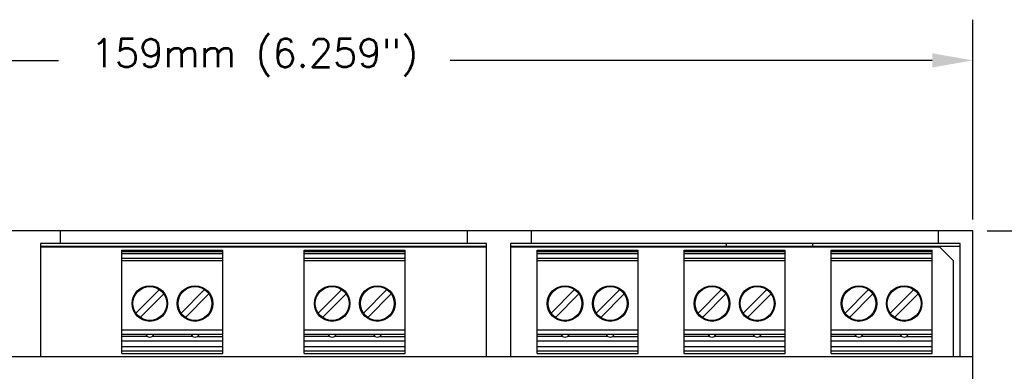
# Model space of a CAD drawing. Header units: inches. Extents: x 1.2 to 14.7, y 0.2 to 10.
# Tile 15 of 16: x 5.3 to 9.6, y 8.5 to 10. Entities that reach past the tile are written whole.
import ezdxf

# ---------------------------------------------------------------- set-up
doc = ezdxf.new("R2010")
doc.units = ezdxf.units.IN
doc.header["$LTSCALE"] = 0.935
doc.header["$MEASUREMENT"] = 0
doc.header["$PDMODE"] = 3
doc.header["$PDSIZE"] = 0.3125
doc.layers.get('0').update_dxf_attribs({"linetype": 'CONTINUOUS'})
doc.layers.get('Defpoints').update_dxf_attribs({"linetype": 'CONTINUOUS'})
doc.layers.add('A', color=1, linetype='CONTINUOUS')
doc.layers.add('DIMS', color=5, linetype='CONTINUOUS')
doc.styles.get("Standard").update_dxf_attribs({"font": 'SIMPLEX.SHX'})
doc.dimstyles.new('DIMSTYLE_1', dxfattribs={"dimtxt": 0.125, "dimasz": 0.18, "dimexe": 0.18, "dimexo": 0.0625, "dimgap": 0.09, "dimtad": 0, "dimtih": 1, "dimtoh": 1, "dimdec": 3, "dimzin": 4, "dimdsep": 46, "dimtxsty": 'STANDARD', "dimblk": '_FILLED', "dimblk1": '_FILLED', "dimblk2": '_FILLED', "dimcen": 0.09, "dimadec": 0, "dimazin": 0, "dimtp": 0.001, "dimtm": 0.001, "dimtfac": 1, "dimtdec": 3, "dimtofl": 0, "dimtmove": 0, "dimatfit": 3, "dimldrblk": '_FILLED', "dimfxl": 1, "dimtolj": 1, "dimtzin": 4, "dimarcsym": 0})

# ---------------------------------------------------------------- blocks, each defined once
blk = doc.blocks.new('_FILLED')
at = {"color": 0, "linetype": 'ByBlock'}
blk.add_solid([(0, 0), (-1, 0.1736), (-1, -0.1736)], dxfattribs=at)
blk = doc.blocks.new('*D1')
at = {"layer": 'Defpoints', "color": 0}
for p in [(9.4887, 9.0856), (9.4884, 5.5336), (10.443, 5.5336)]:
    blk.add_point(p, dxfattribs=at)
at = {"layer": 'DIMS', "color": 0, "lineweight": -2}
for p, q in [((9.5512, 9.0856), (10.623, 9.0856)), ((10.443, 8.9056), (10.443, 7.4842)), ((10.443, 5.7136), (10.443, 7.1137)), ((9.5509, 5.5336), (10.623, 5.5336))]:
    blk.add_line(p, q, dxfattribs=at)
at = {"layer": 'DIMS', "color": 0, "lineweight": -2, "xscale": 0.18, "yscale": 0.18, "zscale": 0.18}
for p, rotation in [((10.443, 9.0856), 90), ((10.443, 5.5336), 270)]:
    blk.add_blockref('_FILLED', p, dxfattribs=dict(at, rotation=rotation))
at = {"layer": 'DIMS', "color": 0, "insert": (10.443, 7.3942), "char_height": 0.125, "attachment_point": 2}
blk.add_mtext('\\A1;90mm (3.543")', dxfattribs=at)
blk = doc.blocks.new('*D2')
at = {"layer": 'Defpoints', "color": 0}
for p in [(3.2132, 9.0856), (1.8865, 5.3696), (6.1184, 5.3696)]:
    blk.add_point(p, dxfattribs=at)
at = {"layer": 'DIMS', "color": 0, "lineweight": -2}
for p, q in [((3.1507, 9.0856), (1.7065, 9.0856)), ((1.8865, 8.9056), (1.8865, 7.4448)), ((1.8865, 5.5496), (1.8865, 7.0743)), ((6.0559, 5.3696), (1.7065, 5.3696))]:
    blk.add_line(p, q, dxfattribs=at)
at = {"layer": 'DIMS', "color": 0, "lineweight": -2, "xscale": 0.18, "yscale": 0.18, "zscale": 0.18}
for p, rotation in [((1.8865, 9.0856), 90), ((1.8865, 5.3696), 270)]:
    blk.add_blockref('_FILLED', p, dxfattribs=dict(at, rotation=rotation))
at = {"layer": 'DIMS', "color": 0, "insert": (1.8865, 7.3548), "char_height": 0.125, "attachment_point": 2}
blk.add_mtext('\\A1;94.2mm (3.708")', dxfattribs=at)
blk = doc.blocks.new('*D3')
at = {"layer": 'Defpoints', "color": 0}
for p in [(9.4883, 9.8387), (3.2133, 9.0816), (9.4883, 9.0724)]:
    blk.add_point(p, dxfattribs=at)
at = {"layer": 'DIMS', "color": 0, "lineweight": -2}
for p, q in [((3.2133, 9.1441), (3.2133, 10.0187)), ((9.4883, 9.1349), (9.4883, 10.0187)), ((3.3933, 9.8387), (5.4431, 9.8387)), ((9.3083, 9.8387), (7.1767, 9.8387))]:
    blk.add_line(p, q, dxfattribs=at)
at = {"layer": 'DIMS', "color": 0, "lineweight": -2, "xscale": 0.18, "yscale": 0.18, "zscale": 0.18, "rotation": 180}
blk.add_blockref('_FILLED', (3.2133, 9.8387), dxfattribs=at)
at = {"layer": 'DIMS', "color": 0, "lineweight": -2, "xscale": 0.18, "yscale": 0.18, "zscale": 0.18}
blk.add_blockref('_FILLED', (9.4883, 9.8387), dxfattribs=at)
at = {"layer": 'DIMS', "color": 0, "insert": (6.3099, 9.934), "char_height": 0.125, "attachment_point": 2}
blk.add_mtext('\\A1;159mm (6.259")', dxfattribs=at)

msp = doc.modelspace()

# ---------------------------------------------------------------- linework, layer by layer
for p, q in [((9.4883, 9.0856), (3.2133, 9.0856)), ((5.4508, 9.0856), (5.4508, 9.0286)), ((7.2508, 9.0856), (7.2508, 9.0286)), ((7.5343, 9.0856), (7.5343, 9.0286)), ((9.3343, 9.0856), (9.3343, 9.0286)), ((9.4883, 5.5336), (9.4883, 9.0856)), ((5.3648, 9.0286), (5.3648, 8.5286)), ((7.3368, 9.0286), (5.3648, 9.0286)), ((7.3368, 9.0156), (5.3648, 9.0156)), ((7.3368, 8.5286), (7.3368, 9.0286)), ((7.4433, 9.0286), (7.4433, 8.5286)), ((9.4313, 9.0286), (7.4433, 9.0286)), ((9.4313, 9.0156), (7.4433, 9.0156)), ((8.3988, 9.0156), (8.3988, 9.0286)), ((8.7788, 9.0286), (8.7788, 9.0156)), ((9.4313, 8.5286), (9.4313, 9.0286)), ((7.3368, 9.0126), (5.3648, 9.0126)), ((9.3418, 9.0126), (7.4433, 9.0126)), ((9.4018, 8.9526), (9.3418, 9.0126)), ((9.4018, 8.5286), (9.4018, 8.9526)), ((3.2133, 8.5286), (9.4883, 8.5286))]:
    msp.add_line(p, q)
at = {"layer": 'A'}
for p, q in [((5.7244, 8.5422), (5.7244, 8.9996)), ((5.7244, 8.9996), (6.1708, 8.9996)), ((6.1708, 8.9918), (5.7244, 8.9918)), ((6.1708, 8.9839), (5.7244, 8.9839)), ((6.1708, 8.5422), (6.1708, 8.9996)), ((6.5308, 8.5422), (6.5308, 8.9996)), ((6.5308, 8.9996), (6.9773, 8.9996)), ((6.9773, 8.9918), (6.5308, 8.9918)), ((6.9773, 8.9839), (6.5308, 8.9839)), ((6.9773, 8.5422), (6.9773, 8.9996)), ((7.5608, 8.5422), (7.5608, 8.9996)), ((7.5608, 8.9996), (8.0073, 8.9996)), ((8.0073, 8.9918), (7.5608, 8.9918)), ((8.0073, 8.9839), (7.5608, 8.9839)), ((8.0073, 8.5422), (8.0073, 8.9996)), ((8.2108, 8.5422), (8.2108, 8.9996)), ((8.2108, 8.9996), (8.6573, 8.9996)), ((8.6573, 8.9918), (8.2108, 8.9918)), ((8.6573, 8.9839), (8.2108, 8.9839)), ((8.6573, 8.5422), (8.6573, 8.9996)), ((8.8608, 8.9996), (9.3073, 8.9996)), ((8.8608, 8.5422), (8.8608, 8.9996)), ((9.3073, 8.9918), (8.8608, 8.9918)), ((9.3073, 8.9839), (8.8608, 8.9839)), ((9.3073, 8.5422), (9.3073, 8.9996)), ((5.7244, 8.9642), (6.1708, 8.9642)), ((6.1708, 8.9524), (5.7244, 8.9524)), ((6.5308, 8.9642), (6.9773, 8.9642)), ((6.9773, 8.9524), (6.5308, 8.9524)), ((7.5608, 8.9642), (8.0073, 8.9642)), ((8.0073, 8.9524), (7.5608, 8.9524)), ((8.2108, 8.9642), (8.6573, 8.9642)), ((8.6573, 8.9524), (8.2108, 8.9524)), ((8.8608, 8.9642), (9.3073, 8.9642)), ((9.3073, 8.9524), (8.8608, 8.9524)), ((5.8899, 8.8251), (5.7859, 8.7212)), ((5.9093, 8.8057), (5.8054, 8.7017)), ((6.0899, 8.8251), (5.9859, 8.7212)), ((6.1093, 8.8057), (6.0054, 8.7017)), ((6.6963, 8.8251), (6.5923, 8.7212)), ((6.7158, 8.8057), (6.6118, 8.7017)), ((6.8963, 8.8251), (6.7923, 8.7212)), ((6.9158, 8.8057), (6.8118, 8.7017)), ((7.7263, 8.8251), (7.6223, 8.7212)), ((7.7458, 8.8057), (7.6418, 8.7017)), ((7.9263, 8.8251), (7.8223, 8.7212)), ((7.9458, 8.8057), (7.8418, 8.7017)), ((8.3763, 8.8251), (8.2723, 8.7212)), ((8.3958, 8.8057), (8.2918, 8.7017)), ((8.5763, 8.8251), (8.4723, 8.7212)), ((8.5958, 8.8057), (8.4918, 8.7017)), ((9.0263, 8.8251), (8.9223, 8.7212)), ((9.0458, 8.8057), (8.9418, 8.7017)), ((9.2263, 8.8251), (9.1223, 8.7212)), ((9.2458, 8.8057), (9.1418, 8.7017)), ((5.7244, 8.6478), (6.1708, 8.6478)), ((5.7244, 8.6281), (6.1708, 8.6281)), ((5.8353, 8.6267), (5.8299, 8.6262)), ((5.8299, 8.6262), (5.8299, 8.6262)), ((5.8476, 8.6268), (5.8353, 8.6267)), ((5.8599, 8.6267), (5.8476, 8.6268)), ((5.8654, 8.6262), (5.8599, 8.6267)), ((5.8654, 8.6262), (5.8654, 8.6262)), ((6.0353, 8.6267), (6.0299, 8.6262)), ((6.0299, 8.6262), (6.0299, 8.6262)), ((6.0476, 8.6268), (6.0353, 8.6267)), ((6.0599, 8.6267), (6.0476, 8.6268)), ((6.0654, 8.6262), (6.0599, 8.6267)), ((6.0654, 8.6262), (6.0654, 8.6262)), ((6.5308, 8.6478), (6.9773, 8.6478)), ((6.5308, 8.6281), (6.9773, 8.6281)), ((6.6418, 8.6267), (6.6363, 8.6262)), ((6.6363, 8.6262), (6.6363, 8.6262)), ((6.6541, 8.6268), (6.6418, 8.6267)), ((6.6664, 8.6267), (6.6541, 8.6268)), ((6.6718, 8.6262), (6.6664, 8.6267)), ((6.6718, 8.6262), (6.6718, 8.6262)), ((6.8418, 8.6267), (6.8363, 8.6262)), ((6.8363, 8.6262), (6.8363, 8.6262)), ((6.8541, 8.6268), (6.8418, 8.6267)), ((6.8664, 8.6267), (6.8541, 8.6268)), ((6.8718, 8.6262), (6.8664, 8.6267)), ((6.8718, 8.6262), (6.8718, 8.6262)), ((7.5608, 8.6478), (8.0073, 8.6478)), ((7.5608, 8.6281), (8.0073, 8.6281)), ((7.6718, 8.6267), (7.6663, 8.6262)), ((7.6663, 8.6262), (7.6663, 8.6262)), ((7.6841, 8.6268), (7.6718, 8.6267)), ((7.6964, 8.6267), (7.6841, 8.6268)), ((7.7018, 8.6262), (7.6964, 8.6267)), ((7.7018, 8.6262), (7.7018, 8.6262)), ((7.8718, 8.6267), (7.8663, 8.6262)), ((7.8663, 8.6262), (7.8663, 8.6262)), ((7.8841, 8.6268), (7.8718, 8.6267)), ((7.8964, 8.6267), (7.8841, 8.6268)), ((7.9018, 8.6262), (7.8964, 8.6267)), ((7.9018, 8.6262), (7.9018, 8.6262)), ((8.2108, 8.6478), (8.6573, 8.6478)), ((8.2108, 8.6281), (8.6573, 8.6281)), ((8.3218, 8.6267), (8.3163, 8.6262)), ((8.3163, 8.6262), (8.3163, 8.6262)), ((8.3341, 8.6268), (8.3218, 8.6267)), ((8.3464, 8.6267), (8.3341, 8.6268)), ((8.3518, 8.6262), (8.3464, 8.6267)), ((8.3518, 8.6262), (8.3518, 8.6262)), ((8.5218, 8.6267), (8.5163, 8.6262)), ((8.5163, 8.6262), (8.5163, 8.6262)), ((8.5341, 8.6268), (8.5218, 8.6267)), ((8.5464, 8.6267), (8.5341, 8.6268)), ((8.5518, 8.6262), (8.5464, 8.6267)), ((8.5518, 8.6262), (8.5518, 8.6262)), ((8.8608, 8.6478), (9.3073, 8.6478)), ((8.8608, 8.6281), (9.3073, 8.6281)), ((8.9718, 8.6267), (8.9663, 8.6262)), ((8.9663, 8.6262), (8.9663, 8.6262)), ((8.9841, 8.6268), (8.9718, 8.6267)), ((8.9964, 8.6267), (8.9841, 8.6268)), ((9.0018, 8.6262), (8.9964, 8.6267)), ((9.0018, 8.6262), (9.0018, 8.6262)), ((9.1718, 8.6267), (9.1663, 8.6262)), ((9.1663, 8.6262), (9.1663, 8.6262)), ((9.1841, 8.6268), (9.1718, 8.6267)), ((9.1964, 8.6267), (9.1841, 8.6268)), ((9.2018, 8.6262), (9.1964, 8.6267)), ((9.2018, 8.6262), (9.2018, 8.6262)), ((5.8371, 8.6184), (5.7244, 8.6184)), ((5.7244, 8.5987), (6.1708, 8.5987)), ((6.0371, 8.6184), (5.8582, 8.6184)), ((6.0582, 8.6184), (6.1708, 8.6184)), ((6.6435, 8.6184), (6.5308, 8.6184)), ((6.5308, 8.5987), (6.9773, 8.5987)), ((6.8435, 8.6184), (6.6646, 8.6184)), ((6.8646, 8.6184), (6.9773, 8.6184)), ((7.6735, 8.6184), (7.5608, 8.6184)), ((7.5608, 8.5987), (8.0073, 8.5987)), ((7.8735, 8.6184), (7.6946, 8.6184)), ((7.8946, 8.6184), (8.0073, 8.6184)), ((8.3235, 8.6184), (8.2108, 8.6184)), ((8.2108, 8.5987), (8.6573, 8.5987)), ((8.5235, 8.6184), (8.3446, 8.6184)), ((8.5446, 8.6184), (8.6573, 8.6184)), ((8.9735, 8.6184), (8.8608, 8.6184)), ((8.8608, 8.5987), (9.3073, 8.5987)), ((9.1735, 8.6184), (8.9946, 8.6184)), ((9.1946, 8.6184), (9.3073, 8.6184)), ((5.7244, 8.5731), (6.1708, 8.5731)), ((6.1708, 8.5535), (5.7244, 8.5535)), ((5.7244, 8.5422), (6.1708, 8.5422)), ((6.5308, 8.5731), (6.9773, 8.5731)), ((6.9773, 8.5535), (6.5308, 8.5535)), ((6.5308, 8.5422), (6.9773, 8.5422)), ((7.5608, 8.5731), (8.0073, 8.5731)), ((8.0073, 8.5535), (7.5608, 8.5535)), ((7.5608, 8.5422), (8.0073, 8.5422)), ((8.2108, 8.5731), (8.6573, 8.5731)), ((8.6573, 8.5535), (8.2108, 8.5535)), ((8.2108, 8.5422), (8.6573, 8.5422)), ((8.8608, 8.5731), (9.3073, 8.5731)), ((9.3073, 8.5535), (8.8608, 8.5535)), ((8.8608, 8.5422), (9.3073, 8.5422))]:
    msp.add_line(p, q, dxfattribs=at)
for centre, radius in [((5.8476, 8.7634), 0.0787), ((6.0476, 8.7634), 0.0787), ((6.6541, 8.7634), 0.0787), ((6.8541, 8.7634), 0.0787), ((7.6841, 8.7634), 0.0787), ((7.8841, 8.7634), 0.0787), ((8.3341, 8.7634), 0.0787), ((8.5341, 8.7634), 0.0787), ((8.9841, 8.7634), 0.0787), ((9.1841, 8.7634), 0.0787), ((5.8476, 8.7634), 0.0748), ((6.0476, 8.7634), 0.0748), ((6.6541, 8.7634), 0.0748), ((6.8541, 8.7634), 0.0748), ((7.6841, 8.7634), 0.0748), ((7.8841, 8.7634), 0.0748), ((8.3341, 8.7634), 0.0748), ((8.5341, 8.7634), 0.0748), ((8.9841, 8.7634), 0.0748), ((9.1841, 8.7634), 0.0748)]:
    msp.add_circle(centre, radius, dxfattribs=at)
for centre in [(5.8476, 8.6347), (6.0476, 8.6347), (6.6541, 8.6347), (6.8541, 8.6347), (7.6841, 8.6347), (7.8841, 8.6347), (8.3341, 8.6347), (8.5341, 8.6347), (8.9841, 8.6347), (9.1841, 8.6347)]:
    msp.add_arc(centre, 0.0197, 205.5949, 334.4051, dxfattribs=at)

# ---------------------------------------------------------------- dimensions: what is measured, and where the dimension line sits
at = {"layer": 'DIMS'}
dim = msp.add_linear_dim(base=(9.4883, 9.8387), p1=(3.2133, 9.0816), p2=(9.4883, 9.0724), text='159mm (6.259")', dimstyle='DIMSTYLE_1', dxfattribs=at)
dim.commit()
dim.dimension.update_dxf_attribs({"geometry": '*D3', "text_midpoint": (6.3099, 9.8387), "dimtype": 160})
for base, p1, p2, text, picture, middle in [((1.8865, 5.3696), (3.2132, 9.0856), (6.1184, 5.3696), '94.2mm (3.708")', '*D2', (1.8865, 7.2595)), ((10.443, 5.5336), (9.4887, 9.0856), (9.4884, 5.5336), '90mm (3.543")', '*D1', (10.443, 7.299))]:
    dim = msp.add_linear_dim(base=base, p1=p1, p2=p2, angle=270, text=text, dimstyle='DIMSTYLE_1', dxfattribs=at)
    dim.commit()
    dim.dimension.update_dxf_attribs({"geometry": picture, "text_midpoint": middle, "dimtype": 160})

doc.saveas('drawing.dxf')
